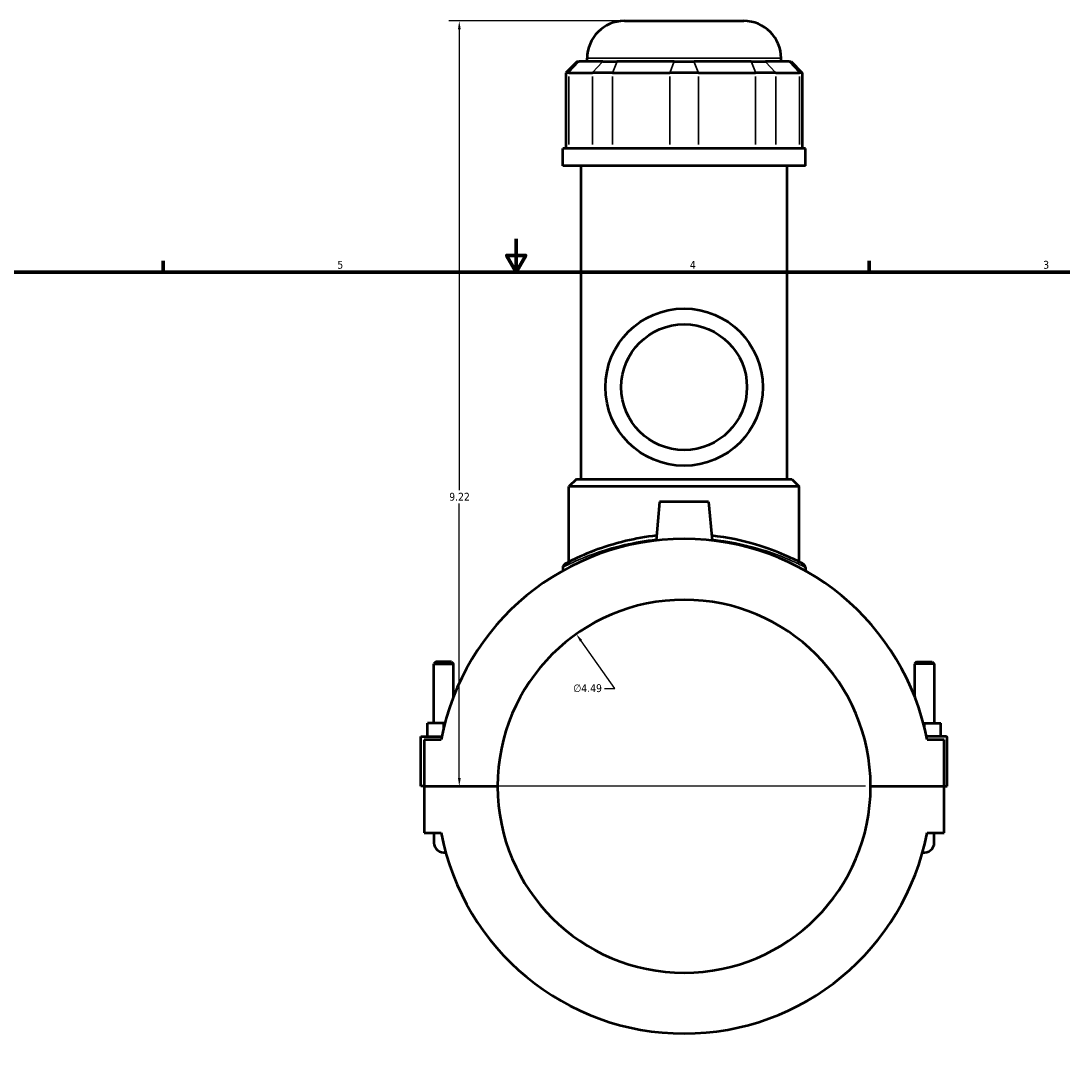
# Model space of a CAD drawing. Header units: inches. Extents: x -1.5 to 48.7, y -2 to 47.9.
# Tile 3 of 8: x 11 to 23.6, y 11.4 to 24. Entities that reach past the tile are written whole.
import ezdxf

# ---------------------------------------------------------------- set-up
doc = ezdxf.new("R2010")
doc.units = ezdxf.units.IN
doc.header["$MEASUREMENT"] = 0
for name, color, linetype, lineweight in [('Border (ANSI)', 7, 'Continuous', 70), ('Dimension (ANSI)', 7, 'Continuous', 25), ('Visible (ANSI)', 7, 'Continuous', 50), ('Visible Narrow (ANSI)', 7, 'Continuous', 35)]:
    doc.layers.add(name, color=color, linetype=linetype, lineweight=lineweight)
doc.styles.add('Note Text (ANSI)', font='tahoma.ttf')
doc.dimstyles.new('Default (ANSI)', dxfattribs={"dimtxt": 0.094488, "dimasz": 0.098425, "dimexe": 0.125, "dimexo": 0.0625, "dimgap": 0.031496, "dimtad": 0, "dimtih": 1, "dimtoh": 1, "dimrnd": 1e-08, "dimzin": 4, "dimdsep": 46, "dimtxsty": 'Note Text (ANSI)', "dimcen": 0.09, "dimdle": 0.393701, "dimclrd": 256, "dimclre": 256, "dimclrt": 5, "dimadec": 0, "dimazin": 1, "dimtfac": 1, "dimtofl": 0, "dimtmove": 0, "dimatfit": 3, "dimfxl": 1, "dimtolj": 1, "dimtzin": 4, "dimlwd": -1, "dimlwe": -1, "dimarcsym": 0})

# ---------------------------------------------------------------- blocks, each defined once
blk = doc.blocks.new('Borders Default Border')
at = {"layer": 'Border (ANSI)'}
for p, q in [((12.75, 21), (12.75, 21.134)), ((21.25, 21), (21.25, 21.134))]:
    blk.add_line(p, q, dxfattribs=at)
at = {"layer": 'Border (ANSI)', "flags": 128}
for points in [[(17, 21.4), (17, 21), (16.885, 21.2), (17.115, 21.2), (17, 21)], [(0.5, 1), (0.5, 21), (33.5, 21), (33.5, 1), (0.5, 1)]]:
    blk.add_lwpolyline(points, dxfattribs=at)
at = {"layer": 'Border (ANSI)', "color": 5, "true_color": 0x0000ff, "char_height": 0.0945, "attachment_point": 7, "style": 'Note Text (ANSI)'}
for s, insert in [('5', (14.847, 21.038)), ('4', (19.092, 21.04)), ('3', (23.346, 21.038))]:
    blk.add_mtext(s, dxfattribs=dict(at, insert=insert))
blk = doc.blocks.new('*D8')
at = {"layer": 'Defpoints', "color": 0, "transparency": 16777216}
for p in [(17.724, 16.64), (20.32, 12.974)]:
    blk.add_point(p, dxfattribs=at)
at = {"layer": 'Dimension (ANSI)', "transparency": 16777216}
for p, q in [((18.187, 15.986), (17.781, 16.56)), ((18.062, 15.986), (18.187, 15.986))]:
    blk.add_line(p, q, dxfattribs=at)
blk.add_solid([(17.794, 16.569), (17.768, 16.55), (17.724, 16.64)], dxfattribs=at)
at = {"layer": 'Dimension (ANSI)', "color": 5, "transparency": 16777216, "insert": (17.687, 16.036), "char_height": 0.0945, "attachment_point": 1, "style": 'Note Text (ANSI)'}
blk.add_mtext('\\A1;∅4.49', dxfattribs=at)
blk = doc.blocks.new('*D10')
at = {"layer": 'Defpoints', "color": 0, "transparency": 16777216}
for p in [(16.315, 24.023), (18.303, 24.023), (21.268, 14.807)]:
    blk.add_point(p, dxfattribs=at)
at = {"layer": 'Dimension (ANSI)', "transparency": 16777216}
for p, q in [((18.241, 24.023), (16.19, 24.023)), ((16.315, 23.924), (16.315, 18.372)), ((16.315, 14.905), (16.315, 18.211)), ((21.205, 14.807), (16.19, 14.807))]:
    blk.add_line(p, q, dxfattribs=at)
for points in [[(16.299, 23.924), (16.332, 23.924), (16.315, 24.023)], [(16.299, 14.905), (16.332, 14.905), (16.315, 14.807)]]:
    blk.add_solid(points, dxfattribs=at)
at = {"layer": 'Dimension (ANSI)', "color": 5, "transparency": 16777216, "insert": (16.194, 18.341), "char_height": 0.0945, "attachment_point": 1, "style": 'Note Text (ANSI)'}
blk.add_mtext('\\A1;9.22', dxfattribs=at)

msp = doc.modelspace()

# ---------------------------------------------------------------- linework, layer by layer
at = {"layer": 'Visible (ANSI)'}
for p, q in [((18.303, 24.023), (19.741, 24.023)), ((17.734, 23.535), (17.599, 23.4)), ((17.734, 23.535), (17.758, 23.535)), ((18.043, 23.535), (17.758, 23.535)), ((17.854, 23.535), (17.854, 23.574)), ((18.043, 23.535), (18.213, 23.535)), ((18.902, 23.535), (18.213, 23.535)), ((18.902, 23.535), (19.142, 23.535)), ((19.831, 23.535), (19.142, 23.535)), ((19.831, 23.535), (20.001, 23.535)), ((20.286, 23.535), (20.001, 23.535)), ((20.19, 23.535), (20.19, 23.574)), ((20.286, 23.535), (20.31, 23.535)), ((20.31, 23.535), (20.445, 23.4)), ((17.633, 23.4), (17.599, 23.4)), ((17.599, 23.4), (17.599, 22.489)), ((17.633, 23.4), (17.918, 23.4)), ((18.161, 23.4), (17.918, 23.4)), ((18.161, 23.4), (18.85, 23.4)), ((19.194, 23.4), (18.85, 23.4)), ((19.194, 23.4), (19.882, 23.4)), ((20.125, 23.4), (19.882, 23.4)), ((20.125, 23.4), (20.411, 23.4)), ((20.445, 23.4), (20.411, 23.4)), ((20.445, 23.4), (20.445, 22.489)), ((20.482, 22.489), (17.562, 22.489)), ((17.562, 22.28), (17.562, 22.489)), ((20.482, 22.28), (20.482, 22.489)), ((20.482, 22.28), (17.562, 22.28)), ((17.781, 18.505), (17.781, 22.28)), ((20.263, 18.505), (20.263, 22.28)), ((17.725, 18.505), (17.635, 18.415)), ((17.725, 18.505), (20.319, 18.505)), ((20.319, 18.505), (20.409, 18.415)), ((20.409, 18.415), (17.635, 18.415)), ((17.635, 17.508), (17.635, 18.415)), ((20.409, 17.508), (20.409, 18.415)), ((18.727, 18.234), (18.686, 17.766)), ((19.317, 18.234), (18.727, 18.234)), ((19.317, 18.234), (19.358, 17.766)), ((17.562, 17.443), (17.562, 17.403)), ((20.482, 17.443), (20.482, 17.403)), ((16.034, 16.306), (16.01, 16.282)), ((16.01, 16.282), (16.246, 16.282)), ((16.01, 15.565), (16.01, 16.282)), ((16.223, 16.306), (16.034, 16.306)), ((16.223, 16.306), (16.246, 16.282)), ((16.246, 15.887), (16.246, 16.282)), ((21.821, 16.306), (21.798, 16.282)), ((22.034, 16.282), (21.798, 16.282)), ((21.798, 16.282), (21.798, 15.887)), ((21.821, 16.306), (22.01, 16.306)), ((22.01, 16.306), (22.034, 16.282)), ((22.034, 16.282), (22.034, 15.565)), ((15.931, 15.408), (15.931, 15.565)), ((16.128, 15.565), (15.931, 15.565)), ((16.142, 15.565), (16.128, 15.565)), ((16.128, 15.511), (16.128, 15.565)), ((21.902, 15.565), (21.916, 15.565)), ((21.916, 15.511), (21.916, 15.565)), ((21.916, 15.565), (22.112, 15.565)), ((22.112, 15.408), (22.112, 15.565)), ((15.852, 15.408), (16.105, 15.408)), ((15.852, 14.809), (15.852, 15.408)), ((16.097, 15.368), (15.892, 15.368)), ((15.892, 15.368), (15.892, 14.809)), ((22.172, 15.408), (21.939, 15.408)), ((22.152, 15.368), (21.947, 15.368)), ((22.152, 14.809), (22.152, 15.368)), ((22.191, 14.809), (22.191, 15.388)), ((15.892, 14.809), (15.852, 14.809)), ((15.892, 14.809), (16.776, 14.809)), ((15.892, 14.805), (15.892, 14.245)), ((16.776, 14.805), (15.892, 14.805)), ((16.01, 14.805), (16.01, 14.809)), ((16.246, 14.805), (16.246, 14.809)), ((21.268, 14.809), (22.152, 14.809)), ((22.152, 14.805), (21.268, 14.805)), ((21.798, 14.809), (21.798, 14.805)), ((22.034, 14.809), (22.034, 14.805)), ((22.152, 14.809), (22.191, 14.809)), ((22.152, 14.245), (22.152, 14.805)), ((15.892, 14.245), (16.097, 14.245)), ((16.01, 14.245), (16.01, 14.127)), ((21.947, 14.245), (22.152, 14.245)), ((22.034, 14.127), (22.034, 14.245))]:
    msp.add_line(p, q, dxfattribs=at)
for radius in [0.947, 0.757]:
    msp.add_circle((19.022, 19.613), radius, dxfattribs=at)
for centre, radius, start, end in [((18.303, 23.574), 0.449, 90, 180), ((19.741, 23.574), 0.449, 0, 90), ((19.022, 14.807), 2.978, 10.8674, 169.1326), ((17.607, 17.443), 0.0449, 118.2275, 180), ((20.437, 17.443), 0.0449, 0, 61.7725), ((19.022, 14.807), 2.246, 0.0502, 179.9498), ((22.172, 15.388), 0.0197, 0, 90), ((19.022, 14.807), 2.246, 180.0502, 359.9498), ((19.022, 14.807), 2.978, 190.8674, 349.1326), ((16.128, 14.127), 0.118, 180, 281.5563), ((21.916, 14.127), 0.118, 258.4437, 0)]:
    msp.add_arc(centre, radius, start, end, dxfattribs=at)
for points, knots in [([(18.691, 17.825), (18.56, 17.811), (18.435, 17.788), (18.177, 17.727), (18.05, 17.686), (17.812, 17.596), (17.712, 17.547), (17.617, 17.499), (17.596, 17.488), (17.587, 17.483), (17.586, 17.482), (17.586, 17.482)], [17.90688, 17.90688, 17.90688, 17.90688, 18.914194, 18.914194, 20.156199, 20.156199, 21.675962, 21.675962, 22.536321, 22.536321, 22.767368, 22.767368, 22.767368, 22.767368]), ([(20.458, 17.482), (20.458, 17.482), (20.442, 17.491), (20.372, 17.527), (20.311, 17.558), (20.139, 17.632), (20.021, 17.678), (19.728, 17.765), (19.546, 17.804), (19.353, 17.825)], [11.383684, 11.383684, 11.383684, 11.383684, 12.312796, 12.312796, 13.435506, 13.435506, 14.754448, 14.754448, 16.244152, 16.244152, 16.244152, 16.244152])]:
    msp.add_open_spline(points, degree=3, knots=knots, dxfattribs=at)
at = {"layer": 'Visible Narrow (ANSI)'}
for p, q in [((17.751, 23.528), (17.639, 23.407)), ((20.175, 23.574), (17.868, 23.574)), ((18.037, 23.528), (17.925, 23.407)), ((18.21, 23.528), (18.164, 23.407)), ((18.899, 23.528), (18.853, 23.407)), ((19.145, 23.528), (19.191, 23.407)), ((19.833, 23.528), (19.88, 23.407)), ((20.007, 23.528), (20.119, 23.407)), ((20.292, 23.528), (20.404, 23.407)), ((17.633, 22.535), (17.633, 23.355)), ((17.918, 23.355), (17.918, 22.535)), ((18.161, 22.535), (18.161, 23.355)), ((18.85, 23.355), (18.85, 22.535)), ((19.194, 22.535), (19.194, 23.355)), ((19.882, 23.355), (19.882, 22.535)), ((20.125, 22.535), (20.125, 23.355)), ((20.411, 23.355), (20.411, 22.535))]:
    msp.add_line(p, q, dxfattribs=at)
msp.add_arc((20.437, 17.443), 0.0449, 3.0886, 58.6839, dxfattribs=at)
for points, knots in [([(17.562, 17.443), (17.562, 17.443), (17.563, 17.443), (17.573, 17.448), (17.594, 17.46), (17.691, 17.507), (17.792, 17.554), (18.034, 17.643), (18.163, 17.684), (18.425, 17.744), (18.554, 17.767), (18.687, 17.781)], [-22.767368, -22.767368, -22.767368, -22.767368, -22.536321, -22.536321, -21.675962, -21.675962, -20.156199, -20.156199, -18.914194, -18.914194, -17.90293, -17.90293, -17.90293, -17.90293]), ([(19.357, 17.781), (19.554, 17.76), (19.739, 17.721), (20.038, 17.635), (20.158, 17.59), (20.332, 17.517), (20.394, 17.487), (20.465, 17.452), (20.482, 17.443), (20.482, 17.443)], [-16.248102, -16.248102, -16.248102, -16.248102, -14.754448, -14.754448, -13.435506, -13.435506, -12.312796, -12.312796, -11.383684, -11.383684, -11.383684, -11.383684])]:
    msp.add_open_spline(points, degree=3, knots=knots, dxfattribs=at)

# ---------------------------------------------------------------- block references
msp.add_blockref('Borders Default Border', (0, 0))

# ---------------------------------------------------------------- dimensions: what is measured, and where the dimension line sits
at = {"layer": 'Dimension (ANSI)'}
dim = msp.add_linear_dim(base=(16.315, 24.023), p1=(21.268, 14.807), p2=(18.303, 24.023), angle=90, dimstyle='Default (ANSI)', override={"dimgap": 0.031496, "dimdec": 2, "dimtol": 0, "dimlim": 0, "dimtp": 0, "dimtm": 0, "dimtdec": 2, "dimatfit": 1}, dxfattribs=at)
dim.commit()
dim.dimension.update_dxf_attribs({"geometry": '*D10', "text_midpoint": (16.315, 18.292), "dimtype": 160})
dim = msp.add_diameter_dim_2p(p1=(20.32, 12.974), p2=(17.724, 16.64), dimstyle='Default (ANSI)', override={"dimgap": 0.031496, "dimdec": 2, "dimlfac": 1, "dimtol": 0, "dimlim": 0, "dimtp": 0, "dimtm": 0, "dimtdec": 2}, dxfattribs=at)
dim.commit()
dim.dimension.update_dxf_attribs({"geometry": '*D8', "text_midpoint": (17.859, 15.986), "dimtype": 163})

doc.saveas('drawing.dxf')
